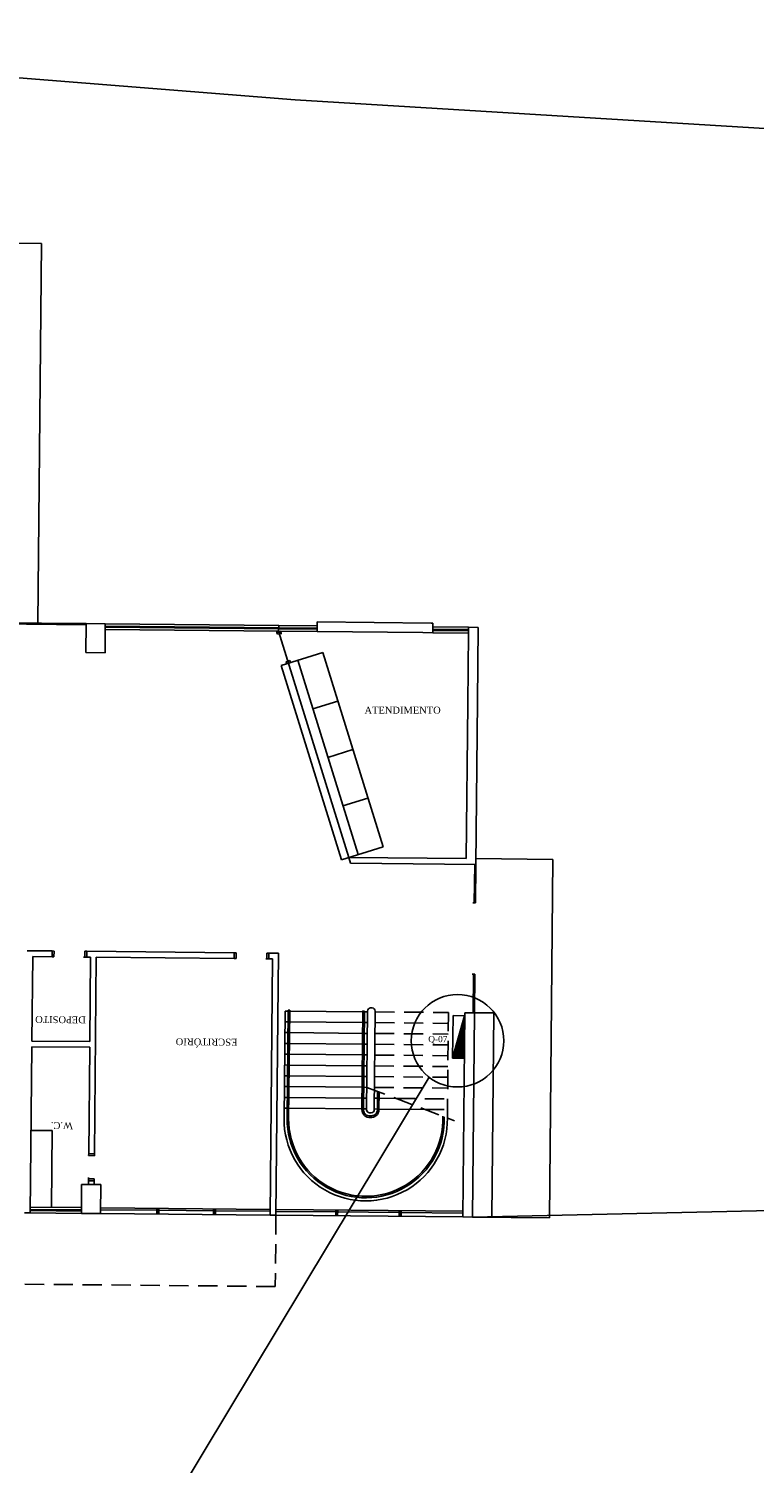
# Model space of a CAD drawing. Header units: millimetres. Extents: x 593 to 1794, y -180 to 570.
# Tile 53 of 71: x 1350 to 1369, y 39 to 76. Entities that reach past the tile are written whole.
import ezdxf

# ---------------------------------------------------------------- set-up
doc = ezdxf.new("R2010")
doc.units = ezdxf.units.MM
doc.header["$MEASUREMENT"] = 0
doc.linetypes.add('Dashed', pattern=[0.75, 0.5, -0.25])
for name, color, linetype, lineweight in [('Layout - Marco Polo', 252, 'Continuous', 25), ('Layout 01 - Marco Polo', 152, 'Continuous', 25), ('Linha de Chamada - Marco Polo', 1, 'Continuous', 25)]:
    doc.layers.add(name, color=color, linetype=linetype, lineweight=lineweight)
doc.styles.add('Dutch801RmBT', font='dutch.ttf')
doc.styles.add('TimesNewRoman', font='times.ttf')

msp = doc.modelspace()

# ---------------------------------------------------------------- hatches: boundary and pattern name
at = {"layer": 'Layout - Marco Polo', "linetype": 'Continuous'}
for points in [[(1353.534, 45.347), (1353.584, 45.347), (1353.586, 45.497), (1353.536, 45.497)], [(1355.004, 45.333), (1355.054, 45.333), (1355.055, 45.483), (1355.005, 45.483)], [(1358.174, 45.303), (1358.224, 45.303), (1358.225, 45.453), (1358.175, 45.453)], [(1359.824, 45.288), (1359.874, 45.287), (1359.875, 45.437), (1359.825, 45.438)]]:
    msp.add_hatch(color=256, dxfattribs=at).paths.add_polyline_path(points)

# ---------------------------------------------------------------- linework, layer by layer
at = {"layer": 'Layout - Marco Polo'}
for p, q in [((1350.538, 70.527), (1344.539, 70.584)), ((1350.445, 60.678), (1350.538, 70.527)), ((1351.695, 60.666), (1348.895, 60.692)), ((1357.695, 60.709), (1357.694, 60.609)), ((1360.649, 60.681), (1357.695, 60.709)), ((1360.695, 60.68), (1360.649, 60.681)), ((1360.694, 60.58), (1360.695, 60.68)), ((1351.694, 60.636), (1348.895, 60.662)), ((1351.688, 59.916), (1351.695, 60.666)), ((1352.195, 60.661), (1351.695, 60.666)), ((1352.188, 59.911), (1352.195, 60.661)), ((1356.693, 60.468), (1352.193, 60.511)), ((1356.694, 60.558), (1352.194, 60.601)), ((1356.694, 60.528), (1352.194, 60.571)), ((1356.694, 60.618), (1352.195, 60.661)), ((1356.645, 60.437), (1356.645, 60.469)), ((1356.741, 60.467), (1356.645, 60.437)), ((1356.645, 60.437), (1356.66, 60.389)), ((1356.66, 60.389), (1356.756, 60.419)), ((1356.693, 60.468), (1356.694, 60.618)), ((1358.514, 54.601), (1356.693, 60.468)), ((1356.693, 60.468), (1357.693, 60.459)), ((1356.694, 60.618), (1357.694, 60.609)), ((1356.694, 60.558), (1357.694, 60.549)), ((1356.694, 60.528), (1357.694, 60.519)), ((1356.741, 60.467), (1356.756, 60.419)), ((1356.755, 60.389), (1356.756, 60.419)), ((1357.693, 60.459), (1357.694, 60.609)), ((1360.432, 60.433), (1357.693, 60.459)), ((1360.693, 60.43), (1360.432, 60.433)), ((1360.693, 60.43), (1360.694, 60.58)), ((1361.618, 60.481), (1360.693, 60.49)), ((1361.618, 60.421), (1360.693, 60.43)), ((1361.619, 60.571), (1360.694, 60.58)), ((1361.619, 60.511), (1360.694, 60.52)), ((1361.6, 58.585), (1361.618, 60.421)), ((1361.618, 60.421), (1361.619, 60.571)), ((1361.869, 60.569), (1361.619, 60.571)), ((1361.851, 58.648), (1361.869, 60.569)), ((1352.188, 59.911), (1351.688, 59.916)), ((1356.758, 59.584), (1357.837, 59.919)), ((1358.323, 54.541), (1356.758, 59.584)), ((1356.886, 59.676), (1356.982, 59.706)), ((1356.901, 59.629), (1356.886, 59.676)), ((1356.997, 59.658), (1356.982, 59.706)), ((1358.753, 54.675), (1357.188, 59.718)), ((1359.402, 54.876), (1357.837, 59.919)), ((1357.579, 58.457), (1358.229, 58.658)), ((1361.562, 54.572), (1361.6, 58.585)), ((1361.811, 54.419), (1361.851, 58.648)), ((1357.97, 57.196), (1358.62, 57.398)), ((1358.362, 55.935), (1359.011, 56.137)), ((1358.323, 54.541), (1359.402, 54.876)), ((1361.562, 54.572), (1358.514, 54.601)), ((1358.561, 54.45), (1358.514, 54.601)), ((1361.811, 54.419), (1358.561, 54.45)), ((1361.781, 54.419), (1361.771, 53.42)), ((1361.811, 54.419), (1361.801, 53.419)), ((1361.812, 54.569), (1363.812, 54.55)), ((1363.724, 45.251), (1363.812, 54.55)), ((1361.761, 53.42), (1361.731, 53.42)), ((1361.801, 53.419), (1361.771, 53.42)), ((1350.814, 52.174), (1350.164, 52.18)), ((1350.812, 52.024), (1350.814, 52.174)), ((1350.864, 52.173), (1350.814, 52.174)), ((1350.862, 52.023), (1350.864, 52.173)), ((1351.662, 52.016), (1351.664, 52.166)), ((1351.714, 52.165), (1351.664, 52.166)), ((1351.712, 52.015), (1351.714, 52.165)), ((1355.539, 52.129), (1351.714, 52.165)), ((1355.537, 51.979), (1355.539, 52.129)), ((1355.589, 52.128), (1355.539, 52.129)), ((1355.587, 51.978), (1355.589, 52.128)), ((1356.387, 51.971), (1356.389, 52.121)), ((1356.439, 52.12), (1356.389, 52.121)), ((1356.437, 51.97), (1356.439, 52.12)), ((1356.689, 52.118), (1356.439, 52.12)), ((1356.624, 45.318), (1356.689, 52.118)), ((1350.292, 49.838), (1350.313, 52.028)), ((1350.812, 52.024), (1350.313, 52.028)), ((1350.862, 52.023), (1350.812, 52.024)), ((1351.632, 52.016), (1351.662, 52.016)), ((1351.712, 52.015), (1351.662, 52.016)), ((1351.812, 52.014), (1351.712, 52.015)), ((1351.792, 49.824), (1351.812, 52.014)), ((1351.914, 46.913), (1351.962, 52.013)), ((1355.537, 51.979), (1351.962, 52.013)), ((1355.587, 51.978), (1355.537, 51.979)), ((1356.357, 51.971), (1356.387, 51.971)), ((1356.437, 51.97), (1356.387, 51.971)), ((1356.537, 51.969), (1356.437, 51.97)), ((1356.474, 45.32), (1356.537, 51.969)), ((1361.744, 51.57), (1361.714, 51.57)), ((1361.754, 51.57), (1361.744, 50.57)), ((1361.784, 51.569), (1361.754, 51.57)), ((1361.784, 51.569), (1361.774, 50.569)), ((1356.913, 47.828), (1356.94, 50.635)), ((1356.98, 50.635), (1356.94, 50.635)), ((1356.953, 47.828), (1356.98, 50.635)), ((1359.12, 50.695), (1359.08, 50.695)), ((1356.833, 47.829), (1356.859, 50.616)), ((1356.857, 50.336), (1356.937, 50.335)), ((1356.859, 50.616), (1356.939, 50.615)), ((1356.977, 50.335), (1358.877, 50.317)), ((1356.979, 50.615), (1358.879, 50.597)), ((1358.855, 48.057), (1358.879, 50.617)), ((1358.919, 50.616), (1358.879, 50.617)), ((1358.895, 48.057), (1358.919, 50.616)), ((1358.917, 50.317), (1358.997, 50.316)), ((1358.919, 50.596), (1358.999, 50.596)), ((1358.975, 48.056), (1358.999, 50.616)), ((1359.175, 48.054), (1359.199, 50.614)), ((1361.474, 45.272), (1361.524, 50.572)), ((1361.774, 50.569), (1361.524, 50.572)), ((1361.724, 45.27), (1361.774, 50.569)), ((1362.274, 50.565), (1361.774, 50.569)), ((1362.224, 45.265), (1362.274, 50.565)), ((1356.854, 50.056), (1356.934, 50.055)), ((1356.974, 50.055), (1358.874, 50.037)), ((1358.914, 50.037), (1358.994, 50.036)), ((1350.249, 45.379), (1350.29, 49.688)), ((1351.79, 49.674), (1350.29, 49.688)), ((1351.792, 49.824), (1350.292, 49.838)), ((1351.764, 46.914), (1351.79, 49.674)), ((1356.851, 49.776), (1356.931, 49.775)), ((1356.971, 49.775), (1358.871, 49.757)), ((1358.911, 49.757), (1358.991, 49.756)), ((1356.846, 49.216), (1356.926, 49.215)), ((1356.849, 49.496), (1356.929, 49.495)), ((1356.966, 49.215), (1358.866, 49.197)), ((1356.969, 49.495), (1358.869, 49.477)), ((1358.906, 49.197), (1358.986, 49.196)), ((1358.909, 49.477), (1358.989, 49.476)), ((1356.843, 48.936), (1356.923, 48.935)), ((1356.963, 48.935), (1358.863, 48.917)), ((1358.903, 48.917), (1358.983, 48.916)), ((1356.841, 48.656), (1356.921, 48.655)), ((1356.961, 48.655), (1358.861, 48.637)), ((1358.901, 48.637), (1358.981, 48.636)), ((1359.255, 48.053), (1359.26, 48.53)), ((1359.295, 48.053), (1359.299, 48.515)), ((1356.835, 48.096), (1356.915, 48.095)), ((1356.838, 48.376), (1356.918, 48.375)), ((1356.955, 48.095), (1358.855, 48.077)), ((1356.958, 48.375), (1358.858, 48.357)), ((1358.895, 48.077), (1358.975, 48.076)), ((1358.898, 48.357), (1358.978, 48.356)), ((1359.175, 48.074), (1359.255, 48.073)), ((1359.178, 48.354), (1359.258, 48.353)), ((1359.295, 48.073), (1360.491, 48.061)), ((1359.298, 48.353), (1359.736, 48.349)), ((1359.094, 47.975), (1359.054, 47.975)), ((1350.82, 47.513), (1350.27, 47.519)), ((1350.801, 45.523), (1350.82, 47.513)), ((1351.763, 46.864), (1351.764, 46.914)), ((1351.914, 46.913), (1351.764, 46.914)), ((1351.913, 46.863), (1351.914, 46.913)), ((1351.913, 46.863), (1351.763, 46.864)), ((1351.756, 46.114), (1351.757, 46.214)), ((1351.758, 46.264), (1351.757, 46.214)), ((1351.907, 46.213), (1351.757, 46.214)), ((1351.758, 46.294), (1351.758, 46.264)), ((1351.908, 46.263), (1351.758, 46.264)), ((1351.906, 46.113), (1351.907, 46.213)), ((1351.908, 46.263), (1351.907, 46.213)), ((1351.574, 45.366), (1351.581, 46.116)), ((1352.081, 46.111), (1351.581, 46.116)), ((1352.074, 45.361), (1352.081, 46.111)), ((1350.25, 45.469), (1351.575, 45.456)), ((1350.25, 45.439), (1351.575, 45.426)), ((1350.251, 45.529), (1351.576, 45.516)), ((1353.535, 45.447), (1352.075, 45.461)), ((1356.475, 45.47), (1352.076, 45.511)), ((1353.534, 45.347), (1353.536, 45.497)), ((1353.584, 45.347), (1353.586, 45.497)), ((1355.005, 45.433), (1353.585, 45.447)), ((1355.004, 45.333), (1355.005, 45.483)), ((1355.054, 45.333), (1355.055, 45.483)), ((1356.475, 45.42), (1355.055, 45.433)), ((1361.475, 45.422), (1356.625, 45.468)), ((1358.175, 45.403), (1356.625, 45.418)), ((1358.174, 45.303), (1358.175, 45.453)), ((1358.224, 45.303), (1358.225, 45.453)), ((1359.824, 45.288), (1359.825, 45.438)), ((1359.874, 45.287), (1359.875, 45.437)), ((1361.724, 45.27), (1372.891, 45.513)), ((1350.249, 45.379), (1350.099, 45.38)), ((1350.249, 45.379), (1351.574, 45.366)), ((1352.074, 45.361), (1351.574, 45.366)), ((1356.474, 45.32), (1352.074, 45.361)), ((1356.624, 45.318), (1356.474, 45.32)), ((1361.474, 45.272), (1356.624, 45.318)), ((1359.825, 45.388), (1358.225, 45.403)), ((1361.475, 45.372), (1359.875, 45.387)), ((1361.724, 45.27), (1361.474, 45.272)), ((1361.724, 45.27), (1363.724, 45.251))]:
    msp.add_line(p, q, dxfattribs=at)
at = {"layer": 'Layout - Marco Polo', "linetype": 'Dashed'}
for p, q in [((1359.197, 50.314), (1361.097, 50.296)), ((1359.199, 50.594), (1361.099, 50.576)), ((1361.073, 47.84), (1361.099, 50.576)), ((1359.194, 50.034), (1361.094, 50.016)), ((1359.191, 49.754), (1361.091, 49.736)), ((1359.186, 49.194), (1361.086, 49.176)), ((1359.189, 49.474), (1361.089, 49.456)), ((1359.183, 48.914), (1361.083, 48.896)), ((1358.981, 48.636), (1361.257, 47.77)), ((1359.181, 48.634), (1361.081, 48.616)), ((1359.736, 48.349), (1361.078, 48.336)), ((1360.491, 48.061), (1361.075, 48.056)), ((1356.624, 45.318), (1356.606, 43.468)), ((1356.606, 43.468), (1302.139, 43.986))]:
    msp.add_line(p, q, dxfattribs=at)
at = {"layer": 'Layout - Marco Polo'}
msp.add_lwpolyline([(1335.796, 76.101), (1346.251, 75.124), (1346.251, 75.124), (1357.124, 74.253), (1357.124, 74.253), (1374.549, 73.188), (1374.549, 73.188)], dxfattribs=at)
for centre, radius, start, end in [((1359.079, 50.615), 0.08, 89.4551, 179.4551), ((1359.119, 50.615), 0.08, 359.4551, 89.4551), ((1359.055, 48.055), 0.2, 179.4551, 276.6358), ((1359.055, 48.055), 0.16, 179.4551, 276.6358), ((1359.055, 48.055), 0.08, 179.4551, 269.4551), ((1359.095, 48.055), 0.2, 262.2743, 359.4551), ((1359.095, 48.055), 0.16, 262.2743, 359.4551), ((1359.095, 48.055), 0.08, 269.4551, 359.4551), ((1358.953, 47.809), 2.12, 179.4551, 0.8439), ((1358.953, 47.809), 2.04, 179.4551, 1.7391), ((1358.953, 47.809), 2, 179.4551, 2.2159)]:
    msp.add_arc(centre, radius, start, end, dxfattribs=at)
at = {"layer": 'Layout 01 - Marco Polo', "linetype": 'Continuous'}
for p, q in [((1361.218, 50.497), (1361.208, 49.397)), ((1361.208, 49.397), (1361.518, 50.494)), ((1361.518, 50.494), (1361.218, 50.497)), ((1361.516, 50.256), (1361.452, 50.257)), ((1361.516, 50.269), (1361.455, 50.27)), ((1361.516, 50.281), (1361.458, 50.282)), ((1361.516, 50.294), (1361.462, 50.295)), ((1361.516, 50.306), (1361.465, 50.307)), ((1361.517, 50.319), (1361.47, 50.32)), ((1361.517, 50.331), (1361.473, 50.332)), ((1361.517, 50.344), (1361.476, 50.344)), ((1361.517, 50.356), (1361.48, 50.356)), ((1361.517, 50.369), (1361.483, 50.369)), ((1361.517, 50.381), (1361.487, 50.381)), ((1361.517, 50.394), (1361.49, 50.394)), ((1361.517, 50.406), (1361.493, 50.406)), ((1361.518, 50.419), (1361.498, 50.419)), ((1361.518, 50.431), (1361.501, 50.431)), ((1361.518, 50.444), (1361.505, 50.444)), ((1361.508, 49.394), (1361.518, 50.494)), ((1361.518, 50.456), (1361.508, 50.456)), ((1361.518, 50.469), (1361.512, 50.469)), ((1361.518, 50.481), (1361.515, 50.481)), ((1361.512, 49.881), (1361.345, 49.883)), ((1361.513, 49.894), (1361.35, 49.896)), ((1361.513, 49.906), (1361.353, 49.908)), ((1361.513, 49.919), (1361.357, 49.921)), ((1361.513, 49.931), (1361.36, 49.933)), ((1361.513, 49.944), (1361.363, 49.946)), ((1361.513, 49.956), (1361.367, 49.957)), ((1361.513, 49.969), (1361.37, 49.97)), ((1361.513, 49.981), (1361.374, 49.982)), ((1361.513, 49.994), (1361.377, 49.995)), ((1361.514, 50.006), (1361.381, 50.007)), ((1361.514, 50.019), (1361.385, 50.02)), ((1361.514, 50.031), (1361.388, 50.032)), ((1361.514, 50.044), (1361.392, 50.045)), ((1361.514, 50.056), (1361.395, 50.057)), ((1361.514, 50.069), (1361.398, 50.07)), ((1361.514, 50.081), (1361.402, 50.082)), ((1361.514, 50.094), (1361.405, 50.095)), ((1361.515, 50.106), (1361.41, 50.107)), ((1361.515, 50.119), (1361.413, 50.12)), ((1361.515, 50.131), (1361.416, 50.132)), ((1361.515, 50.144), (1361.42, 50.145)), ((1361.515, 50.156), (1361.423, 50.157)), ((1361.515, 50.169), (1361.427, 50.17)), ((1361.515, 50.181), (1361.43, 50.182)), ((1361.515, 50.194), (1361.434, 50.195)), ((1361.515, 50.206), (1361.437, 50.207)), ((1361.516, 50.219), (1361.441, 50.22)), ((1361.516, 50.231), (1361.445, 50.232)), ((1361.516, 50.244), (1361.448, 50.245)), ((1361.509, 49.506), (1361.24, 49.509)), ((1361.509, 49.519), (1361.243, 49.522)), ((1361.509, 49.531), (1361.247, 49.534)), ((1361.509, 49.544), (1361.25, 49.547)), ((1361.509, 49.556), (1361.254, 49.559)), ((1361.509, 49.569), (1361.257, 49.572)), ((1361.51, 49.581), (1361.261, 49.583)), ((1361.51, 49.594), (1361.265, 49.596)), ((1361.51, 49.606), (1361.268, 49.608)), ((1361.51, 49.619), (1361.272, 49.621)), ((1361.51, 49.631), (1361.275, 49.633)), ((1361.51, 49.644), (1361.279, 49.646)), ((1361.51, 49.656), (1361.282, 49.658)), ((1361.51, 49.669), (1361.285, 49.671)), ((1361.51, 49.681), (1361.29, 49.683)), ((1361.511, 49.694), (1361.293, 49.696)), ((1361.511, 49.706), (1361.297, 49.708)), ((1361.511, 49.719), (1361.3, 49.721)), ((1361.511, 49.731), (1361.303, 49.733)), ((1361.511, 49.744), (1361.307, 49.746)), ((1361.511, 49.756), (1361.31, 49.758)), ((1361.511, 49.769), (1361.314, 49.771)), ((1361.511, 49.781), (1361.317, 49.783)), ((1361.512, 49.794), (1361.321, 49.796)), ((1361.512, 49.806), (1361.325, 49.808)), ((1361.512, 49.819), (1361.328, 49.821)), ((1361.512, 49.831), (1361.332, 49.833)), ((1361.512, 49.844), (1361.335, 49.846)), ((1361.512, 49.856), (1361.338, 49.858)), ((1361.512, 49.869), (1361.342, 49.871)), ((1361.208, 49.397), (1361.508, 49.394)), ((1361.508, 49.406), (1361.212, 49.409)), ((1361.508, 49.419), (1361.215, 49.422)), ((1361.508, 49.431), (1361.219, 49.434)), ((1361.508, 49.444), (1361.222, 49.447)), ((1361.508, 49.456), (1361.225, 49.459)), ((1361.508, 49.469), (1361.229, 49.472)), ((1361.509, 49.481), (1361.233, 49.484)), ((1361.509, 49.494), (1361.237, 49.497))]:
    msp.add_line(p, q, dxfattribs=at)
at = {"layer": 'Linha de Chamada - Marco Polo'}
msp.add_line((1360.595, 48.9), (1318.436, -21.178), dxfattribs=at)
msp.add_circle((1361.335, 49.845), 1.2, dxfattribs=at)

# ---------------------------------------------------------------- texts
at = {"layer": 'Layout - Marco Polo', "insert": (1358.921, 58.329), "char_height": 0.18, "width": 2.376, "attachment_point": 7, "line_spacing_factor": 0.9, "style": 'Dutch801RmBT'}
msp.add_mtext('ATENDIMENTO', dxfattribs=at)
at = {"layer": 'Layout - Marco Polo', "char_height": 0.18, "attachment_point": 7, "rotation": 179.4561, "line_spacing_factor": 0.9, "style": 'Dutch801RmBT'}
for s, insert, width in [('DEPOSITO', (1351.691, 50.477), 1.728), ('ESCRITÓRIO', (1355.624, 49.898), 2.16), ('W.C.', (1351.356, 47.733), 0.864)]:
    msp.add_mtext(s, dxfattribs=dict(at, insert=insert, width=width))
at = {"layer": 'Layout 01 - Marco Polo', "insert": (1360.824, 49.868), "char_height": 0.16, "width": 0.768, "attachment_point": 5, "line_spacing_factor": 0.9, "style": 'TimesNewRoman'}
msp.add_mtext('Q-07', dxfattribs=at)

doc.saveas('drawing.dxf')
